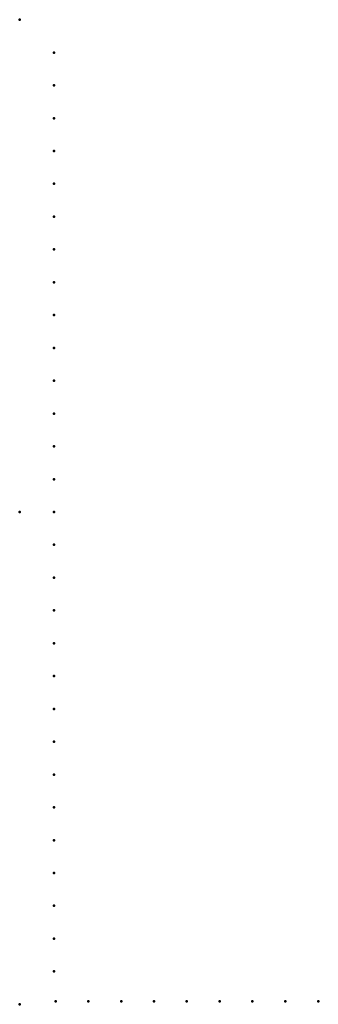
# Model space of a CAD drawing. Header units: millimetres. Extents: x 0 to 304, y -500 to 500.
import ezdxf

# ---------------------------------------------------------------- set-up
doc = ezdxf.new("R2010")
doc.units = ezdxf.units.MM
doc.layers.add('ConnectionPoints', color=7, linetype='Continuous', lineweight=50)

msp = doc.modelspace()

# ---------------------------------------------------------------- linework, layer by layer
at = {"layer": 'ConnectionPoints'}
for p in [(0, 500, 70), (35, 466.62, 70), (35, 433.29, 70), (35, 399.96, 70), (35, 366.63, 70), (35, 333.3, 70), (35, 299.97, 70), (35, 266.64, 70), (35, 233.31, 70), (35, 199.98, 70), (35, 166.65, 70), (35, 133.32, 70), (35, 99.99, 70), (35, 66.66, 70), (35, 33.33, 70), (0, 0), (0, 0, 70), (0, 0, 70), (0, 0, 70), (35, 0, 70), (35, -33.33, 70), (35, -66.66, 70), (35, -99.99, 70), (35, -133.32, 70), (35, -166.65, 70), (35, -199.98, 70), (35, -233.31, 70), (35, -266.64, 70), (35, -299.97, 70), (35, -333.3, 70), (35, -366.63, 70), (35, -399.96, 70), (35, -433.29, 70), (35, -466.62, 70), (0, -500, 70), (36.5, -497, 70), (69.83, -497, 70), (103.16, -497, 70), (136.49, -497, 70), (169.82, -497, 70), (203.15, -497, 70), (236.48, -497, 70), (269.81, -497, 70), (303.5, -497, 70)]:
    msp.add_point(p, dxfattribs=at)
at = {"layer": 'ConnectionPoints', "extrusion": (0, 1.22465e-16, -1)}
for p in [(35, 466.62, 70), (35, 433.29, 70), (35, 399.96, 70), (35, 366.63, 70), (35, 333.3, 70), (35, 299.97, 70), (35, 266.64, 70), (35, 233.31, 70), (35, 199.98, 70), (35, 166.65, 70), (35, 133.32, 70), (35, 99.99, 70), (35, 66.66, 70), (35, 33.33, 70), (0, 0, 70), (0, 0, 70), (35, 0, 70), (35, -33.33, 70), (35, -66.66, 70), (35, -99.99, 70), (35, -133.32, 70), (35, -166.65, 70), (35, -199.98, 70), (35, -233.31, 70), (35, -266.64, 70), (35, -299.97, 70), (35, -333.3, 70), (35, -366.63, 70), (35, -399.96, 70), (35, -433.29, 70), (35, -466.62, 70), (36.5, -497, 70), (69.83, -497, 70), (103.16, -497, 70), (136.49, -497, 70), (169.82, -497, 70), (203.15, -497, 70), (236.48, -497, 70), (269.81, -497, 70), (303.5, -497, 70)]:
    msp.add_point(p, dxfattribs=at)
at = {"layer": 'ConnectionPoints', "extrusion": (-1.49976e-32, -1.22465e-16, -1)}
msp.add_point((0, 0), dxfattribs=at)

doc.saveas('drawing.dxf')
